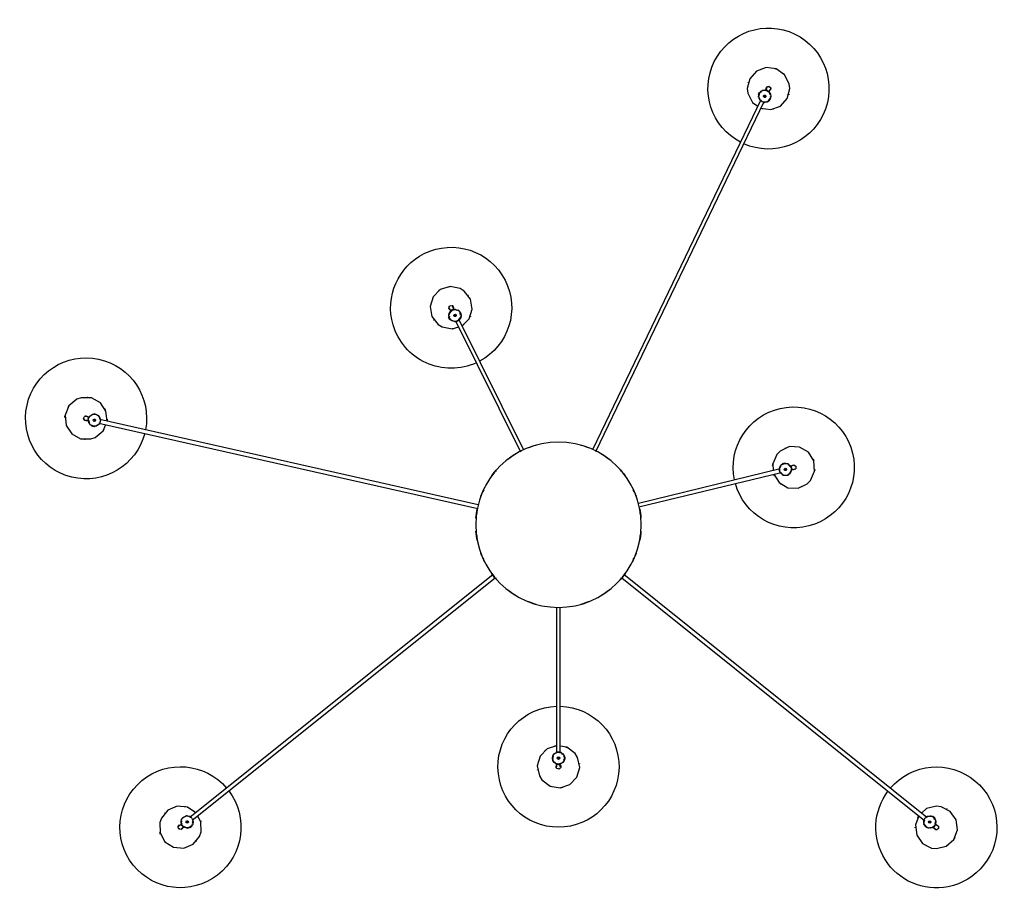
# Model space of a CAD drawing. Header units: millimetres. Extents: x 2868 to 10879, y -1222 to 7853.
# Tile 6 of 6: x 8859 to 10485, y 6406 to 7853. Entities that reach past the tile are written whole.
import ezdxf

# ---------------------------------------------------------------- set-up
doc = ezdxf.new("R2010")
doc.units = ezdxf.units.MM
doc.layers.add('E-LITE-EQPM', color=7, linetype='Continuous', lineweight=20)

# ---------------------------------------------------------------- blocks, each defined once
blk = doc.blocks.new('68593-7L_ 68594-7L KOMBO200 - 64314-44-7L SAMBA Black_ribbon beige pendant lamp ø450-7L-609827-Planta_PDF Copy 1')
at = {"layer": 'E-LITE-EQPM', "color": 253, "lineweight": 25, "true_color": 0xaaaaaa}
for p, q in [((-621.7, 494), (-623.1, 495.1)), ((-619.4, 499.8), (-618, 498.7)), ((-610.9, 500.3), (-609.3, 499.5)), ((-609.6, 499.2), (-608.3, 500.8)), ((-607.9, 500.5), (-608.9, 499.2)), ((-606.7, 499.6), (-608.3, 500.8)), ((-605.1, 498.3), (-606.7, 499.6)), ((-605.5, 498.6), (-606.6, 497.3)), ((-605.1, 498.3), (-606.4, 496.7)), ((-605.4, 497.6), (-604.9, 495.5)), ((-605.1, 488.4), (-104.6, 87.6)), ((104.5, 87.6), (604.9, 488.6)), ((617.8, 498.9), (619.2, 500.1)), ((622.9, 495.4), (621.6, 494.3)), ((-107.8, 82.5), (-608.8, 483.7)), ((608.6, 483.9), (107.8, 82.5)), ((617.7, 482.2), (615.5, 482.2)), ((618.4, 481.8), (617.1, 483.4)), ((618.8, 482.1), (617.7, 483.4)), ((618.4, 481.8), (619.9, 483)), ((619.9, 483), (621.5, 484.3)), ((621.1, 484), (620.1, 485.3)), ((620.2, 485.9), (621.5, 484.3)), ((621.5, 487), (620.5, 485.6)), ((-3, 394.1), (-3, 395.9)), ((3, 395.9), (3, 394.1)), ((-3, 136.3), (-3, 377.6)), ((3, 377.6), (3, 136.3)), ((8.7, 389.2), (9.1, 387.8)), ((8.7, 387.8), (10.7, 387.8)), ((10.7, 383.8), (8.7, 383.8)), ((10, 383.6), (8.7, 381.8)), ((10.7, 387.3), (9.1, 387.3)), ((10.7, 384.3), (9.1, 384.3)), ((10.7, 385.8), (10.7, 387.8)), ((10.7, 383.8), (10.7, 385.8)), ((-759.2, -168), (-133.1, -26.9)), ((132.8, -29.3), (367.6, -86.4)), ((-132.4, -32.9), (-757.9, -173.8)), ((366.1, -92.3), (132, -35.2)), ((383.9, -96.6), (382.2, -96.2)), ((383.6, -90.4), (385.4, -90.8)), ((370.3, -100.5), (368.9, -98.8)), ((370.4, -101.3), (370.9, -99.3)), ((370.4, -101.3), (372.3, -101.8)), ((370.9, -101.4), (371.3, -99.8)), ((372.3, -101.8), (374.3, -102.2)), ((373.8, -102.1), (374.2, -100.5)), ((374.8, -100.2), (374.3, -102.2)), ((376.4, -100.6), (374.7, -100.6)), ((-170, -337.1), (-63, -120.6)), ((-57.5, -123.1), (-164.7, -339.8)), ((334.4, -702), (56.1, -123.5)), ((61.6, -121.2), (339.8, -699.4)), ((-769, -162.2), (-770.9, -162.7)), ((-770.4, -162.5), (-770.1, -164.2)), ((-767, -161.8), (-769, -162.2)), ((-767.5, -161.9), (-767.2, -163.5)), ((-767, -161.8), (-766.6, -163.8)), ((-766.6, -162.4), (-764.6, -163.4)), ((-777.1, -172), (-775.4, -171.6)), ((-774, -177.4), (-775.8, -177.8)), ((-772.2, -165.1), (-770.6, -164.3)), ((-770.5, -164.7), (-770.9, -162.7)), ((-180.6, -341.1), (-181.5, -342.9)), ((-179.8, -339.3), (-180.6, -341.1)), ((-180, -339.8), (-178.5, -340.5)), ((-179.8, -339.3), (-177.9, -340.2)), ((-179, -339.4), (-177, -338.4)), ((-179.7, -343.8), (-181.5, -342.9)), ((-181.3, -342.5), (-179.8, -343.2)), ((-180.4, -345.4), (-180, -343.6)), ((-178.9, -354.9), (-179, -354.9)), ((-178.2, -353.5), (-177.4, -352)), ((-172, -354.6), (-172.8, -356.2)), ((330.2, -711), (332, -710.1)), ((330.2, -711), (331, -712.8)), ((330.4, -711.4), (331.9, -710.7)), ((330.7, -710.5), (331.2, -708.3)), ((331, -712.8), (331.9, -714.6)), ((331.7, -714.1), (333.2, -713.4)), ((333.5, -713.8), (331.9, -714.6)), ((334.5, -715.2), (333.5, -714)), ((347, -714.3), (347.8, -715.9)), ((342.4, -718.5), (341.6, -716.9))]:
    blk.add_line(p, q, dxfattribs=at)
at = {"layer": 'E-LITE-EQPM', "color": 253, "lineweight": 25, "true_color": 0xaaaaaa, "flags": 128}
for points in [[(-658.6, 492.4), (-658.2, 509.2), (-650, 523.9), (-635.9, 533.1), (-619.1, 534.6), (-603.6, 528.1), (-592.9, 515.1), (-590.3, 507.7)], [(595.3, 480.9), (589.5, 496.3), (591.7, 513), (601.4, 526.8), (616.4, 534.4), (624.3, 535.3)], [(624.3, 535.3), (640.6, 531.2), (653.2, 520), (659.1, 504.2), (656.9, 487.5), (647.1, 473.8), (632.1, 466.2), (624.3, 465.3)], [(-590.3, 507.7), (-590.7, 490.8), (-596.1, 481.1)], [(624.3, 504.3), (620.9, 502.4), (620.8, 501.3)], [(624.3, 496.3), (627.6, 498.1), (627.9, 501.9), (624.8, 504.2), (624.3, 504.3)], [(-599.1, 476), (-613, 467), (-629.8, 465.4), (-645.3, 471.9), (-656, 485), (-658.6, 492.4)], [(-620.6, 500.9), (-623.1, 503.8), (-626.9, 503.2), (-628.5, 499.7), (-628.4, 499.2)], [(-628.4, 499.2), (-625.8, 496.3), (-624.7, 496.5)], [(-623.1, 495.1), (-626.2, 497.6), (-626.4, 497.7)], [(-622.5, 489.2), (-623.5, 493.5), (-622.8, 494.9)], [(-622.6, 502.4), (-620.4, 500.7), (-619.4, 499.8)], [(-618.5, 499), (-613.4, 501.5), (-612.3, 500.9)], [(-604.4, 493.2), (-603.4, 488.9), (-604.1, 487.4)], [(604.4, 488.2), (603.2, 493.7), (604, 494.7)], [(604.9, 495.9), (608.7, 500.7), (610.9, 500.7)], [(613.3, 500.7), (617.6, 500.7), (618.9, 499.7)], [(619.2, 500.1), (622.3, 502.5), (622.4, 502.6)], [(622, 494.7), (623.3, 489.2), (622.5, 488.2)], [(626.2, 497.9), (624, 496.2), (622.9, 495.4)], [(-615.9, 482.1), (-621.5, 484.8), (-622, 486.9)], [(-608.4, 483.3), (-613.4, 480.9), (-614.6, 481.4)], [(624.3, 465.3), (607.9, 469.3), (599.6, 476.8)], [(613.2, 482.1), (608.8, 482.1), (607.5, 483.1)], [(-27.3, 421.9), (-13.9, 432.1), (2.7, 434.9), (18.7, 429.6), (30.3, 417.5), (35, 401.3), (31.5, 384.8), (27.3, 378.1)], [(-3, 365.2), (-18.7, 370.4), (-30.3, 382.5), (-35, 398.7), (-31.5, 415.2), (-27.3, 421.9)], [(-7.2, 391.7), (-4.5, 395.1), (-3, 395.5)], [(-3.1, 402.5), (-3.8, 398.7), (-2.9, 397.9)], [(3.1, 397.5), (3.8, 401.3), (1, 403.9), (-2.7, 402.9), (-3.1, 402.5)], [(-3, 395.9), (-3, 399.8), (-3, 400)], [(3, 400), (3, 397.2), (3, 395.9)], [(3, 394.7), (8, 392.3), (8.3, 391)], [(-8.7, 382.1), (-10, 388.1), (-8.7, 389.8)], [(-3, 377), (-8, 379.4), (-8.3, 380.6)], [(7.2, 380), (4.5, 376.6), (3, 376.2)], [(27.3, 378.1), (13.9, 367.9), (3, 366.1)], [(355.5, -83.6), (364.3, -69.5), (378.9, -61.1), (395.7, -60.4), (410.9, -67.7), (416.4, -73.3)], [(416.4, -73.3), (423.1, -88.7), (421.9, -105.5), (413, -119.8), (398.4, -128.3), (381.6, -129), (366.4, -121.7), (360.9, -116)], [(360.9, -116), (354.1, -100.6), (354.9, -89.6)], [(367.5, -96.9), (364.8, -93.5), (364.8, -92)], [(366.9, -86.4), (370.5, -82), (371.8, -82)], [(373.3, -82), (379.5, -82.1), (380.8, -83.9)], [(382.8, -96.3), (379.2, -100.7), (378, -100.6)], [(382.3, -85.7), (384.9, -89.1), (384.9, -90.7)], [(387.9, -97.6), (385.2, -96.9), (383.9, -96.6)], [(385.4, -90.8), (389.2, -91.7), (389.4, -91.8)], [(385.5, -97.1), (389, -98.7), (392.2, -96.5), (392.1, -92.7), (391.8, -92.2)], [(391.8, -92.2), (388.3, -90.7), (387.5, -91.2)], [(-795.8, -207.3), (-808.7, -196.4), (-815.1, -180.9), (-813.4, -164.1), (-804.1, -150), (-789.4, -142), (-772.5, -141.7), (-765.1, -144.4)], [(-765.1, -144.4), (-752.2, -155.2), (-748, -165.5)], [(-745.8, -171.1), (-747.5, -187.5), (-756.8, -201.6), (-771.5, -209.7), (-788.4, -209.9), (-795.8, -207.3)], [(-778.7, -172.2), (-782.5, -172.4), (-784.4, -175.7), (-782.7, -179.1), (-782.2, -179.4)], [(-782.2, -179.4), (-778.4, -179.2), (-777.8, -178.2)], [(-781.1, -172.9), (-778.4, -172.3), (-777.1, -172)], [(-775.8, -177.8), (-779.6, -178.7), (-779.8, -178.7)], [(-775.9, -171.8), (-774.7, -166.3), (-773.5, -165.7)], [(-770.7, -181), (-774.7, -179.1), (-775.4, -177.7)], [(-762.5, -164.4), (-758.6, -166.3), (-757.9, -167.7)], [(-757.3, -173.7), (-758.6, -179.1), (-759.7, -179.7)], [(-761.1, -180.3), (-766.6, -183), (-768.6, -182)], [(-192.1, -326.8), (-175.5, -323.6), (-164.8, -326.8)], [(-162.5, -390.3), (-179, -393.5), (-195.2, -388.7), (-207.2, -376.8), (-212.2, -360.8), (-209.2, -344.2), (-198.8, -330.9), (-192.1, -326.8)], [(-174.9, -337.4), (-171, -335.6), (-169.5, -335.9)], [(-164.5, -339.2), (-161, -343.7), (-161.3, -344.9)], [(-159.3, -328.6), (-147.4, -340.3), (-142.4, -356.4), (-145.4, -372.9), (-155.8, -386.2), (-162.5, -390.3)], [(-179, -354.9), (-181.3, -358), (-179.9, -361.6), (-176.1, -362.4), (-175.6, -362.2)], [(-177.6, -352.5), (-181.1, -348.1), (-180.8, -346.8)], [(-180, -357.2), (-178.8, -354.8), (-178.2, -353.5)], [(-172.8, -356.2), (-174.5, -359.7), (-174.6, -359.9)], [(-167.1, -354.3), (-171.1, -356.2), (-172.6, -355.8)], [(-161.6, -346.4), (-163, -352.3), (-165, -353.3)], [(-175.6, -362.2), (-173.3, -359.1), (-173.7, -358)], [(312.8, -713), (320.4, -698), (329.5, -691.5)], [(334.5, -688.2), (350.9, -686.1), (366.6, -692), (377.8, -704.6), (381.9, -720.9), (381, -728.8)], [(339.6, -698.9), (345.2, -698.9), (346, -699.8)], [(381, -728.8), (373.3, -743.8), (359.6, -753.5), (342.9, -755.7), (327.1, -749.8), (315.9, -737.2), (311.9, -720.8), (312.8, -713)], [(331.7, -706), (332.6, -701.8), (333.5, -701)], [(347, -701.2), (350.8, -705.8), (350.3, -708)], [(349.7, -710.3), (348.8, -714.5), (347.6, -715.5)], [(341.9, -717.4), (336.3, -717.4), (335.5, -716.4)], [(344.2, -722.2), (343, -719.7), (342.4, -718.5)], [(343, -720), (344, -723.7), (347.7, -724.8), (350.6, -722.3), (350.8, -721.8)], [(347.8, -715.9), (349.5, -719.4), (349.6, -719.6)], [(350.8, -721.8), (349.7, -718.1), (348.6, -717.8)]]:
    blk.add_lwpolyline(points, dxfattribs=at)
at = {"layer": 'E-LITE-EQPM', "color": 253, "lineweight": 25, "true_color": 0xaaaaaa}
for centre, radius, start, end in [((-624.5, 500), 100, 323.0083, 141.3143), ((624.3, 500.3), 100, 78.8159, 217.0361), ((624.3, 500.3), 100, 38.7079, 78.7079), ((-624.5, 500), 100, 141.3143, 319.642), ((624.3, 500.3), 100, 220.4024, 38.7079), ((-624.5, 500), 35, 130.6038, 136.1803), ((-624.5, 500), 35, 41.3085, 42.6064), ((624.3, 500.3), 35, 118.7022, 120), ((624.3, 500.3), 35, 57.9155, 62.3006), ((-624.5, 500), 35, 160.39, 165.157), ((624.3, 500.3), 4, 90, 116.9492), ((624.3, 500.3), 35, 27.9975, 33.574), ((-624.5, 500), 4, 192.6064, 220.45), ((-624.5, 500), 3, 111.3143, 126.3143), ((-613.4, 491.2), 10, 141.3143, 321.3143), ((-613.4, 491.2), 10.3, 196.8824, 205.681), ((-624.5, 500), 4, 12.6064, 42.5737), ((-613.4, 491.2), 10, 321.3143, 141.3143), ((-613.4, 491.2), 2, 141.3143, 321.3143), ((-613.4, 491.2), 2, 141.3143, 321.3143), ((-613.4, 491.2), 2, 321.3143, 141.3143), ((-613.4, 491.2), 2, 321.3143, 141.3143), ((-613.4, 491.2), 10.3, 75.3104, 86.2509), ((-613.4, 491.2), 10.3, 16.8824, 25.681), ((-624.5, 500), 35, 341.004, 345.157), ((0, 400), 100, 90.0002, 268.3048), ((0, 400), 100, 271.6938, 90.0002), ((624.3, 500.3), 35, 178.9566, 180.9688), ((613.2, 491.4), 10, 38.7079, 218.7079), ((613.2, 491.4), 10.3, 152.7041, 163.6446), ((613.2, 491.4), 10, 218.7079, 38.7079), ((613.2, 491.4), 10.3, 94.276, 103.0746), ((613.2, 491.4), 2, 38.7079, 218.7079), ((613.2, 491.4), 2, 38.7079, 218.7079), ((613.2, 491.4), 2, 218.7079, 38.7079), ((613.2, 491.4), 2, 218.7079, 38.7079), ((613.2, 491.4), 10.3, 332.7041, 343.6446), ((624.3, 500.3), 4, 270, 299.9673), ((624.3, 500.3), 3, 8.7079, 23.7079), ((-624.5, 500), 35, 221.3085, 222.6064), ((-613.4, 491.2), 10.3, 255.3104, 266.2509), ((-624.5, 500), 35, 310.6038, 316.1803), ((624.3, 500.3), 35, 207.9975, 213.574), ((613.2, 491.4), 10.3, 274.276, 283.0746), ((-624.5, 500), 35, 281.563, 283.5752), ((624.3, 500.3), 35, 237.9155, 242.3046), ((624.3, 500.3), 35, 298.7022, 300), ((0, 400), 35, 109.1359, 113.1433), ((0, 400), 35, 79.2896, 84.8661), ((0, 400), 35, 170.4063, 171.2921), ((0, 385.8), 10, 90, 270), ((0, 385.8), 10.3, 145.5681, 154.3667), ((0, 400), 4, 141.2921, 168.7282), ((0, 385.8), 10, 270, 90), ((0, 400), 3, 60, 75), ((0, 400), 4, 321.2921, 351.2594), ((0, 385.8), 10.3, 23.9961, 34.9367), ((0, 400), 35, 349.9943, 351.2921), ((0, 385.8), 10.3, 203.9961, 214.9367), ((0, 385.8), 2, 90, 270), ((0, 385.8), 2, 90, 270), ((0, 385.8), 2, 270, 90), ((0, 385.8), 2, 270, 90), ((0, 385.8), 10.3, 325.5681, 334.3667), ((0, 400), 35, 230.2487, 231.652), ((0, 400), 35, 259.2896, 264.1713), ((0, 400), 35, 289.1359, 293.863), ((0, 0), 136.7, 105.7068, 110.9147), ((0, 0), 136.7, 69.0853, 74.2932), ((0, 0), 136.7, 121.4225, 127.6461), ((0, 0), 136.7, 52.3539, 58.5775), ((0, 0), 136.7, 137.1493, 143.7795), ((0, 0), 135.8, 139.0909, 139.4124), ((0, 0), 136.7, 36.2205, 42.8507), ((0, 0), 135.8, 40.5876, 40.9091), ((0, 0), 136.7, 152.8907, 159.713), ((0, 0), 135.8, 155.0074, 156.3138), ((0, 0), 136.7, 20.287, 27.1093), ((0, 0), 135.8, 23.6862, 24.9926), ((0, 0), 136.7, 168.6525, 175.5552), ((0, 0), 135.8, 171.0107, 172.7714), ((0, 0), 136.7, 4.4448, 11.3475), ((0, 0), 135.8, 7.2286, 8.9893), ((388.6, -94.7), 100, 346.3092, 164.6723), ((0, 0), 136.7, 184.4448, 191.3475), ((0, 0), 136.7, 348.6525, 355.5552), ((0, 0), 135.8, 187.2286, 188.9893), ((0, 0), 135.8, 351.0107, 352.7714), ((0, 0), 136.7, 200.287, 207.1093), ((0, 0), 136.7, 332.8907, 339.713), ((0, 0), 135.8, 203.6862, 205.0628), ((0, 0), 135.8, 334.9372, 336.3138), ((388.6, -94.7), 35, 66.3036, 67.6014), ((-780.4, -175.8), 100, 14.3891, 192.6948), ((0, 0), 136.7, 216.2205, 222.8507), ((0, 0), 136.7, 317.1493, 323.7795), ((388.6, -94.7), 100, 168.0038, 346.3092), ((388.6, -94.7), 35, 155.5989, 161.1754), ((374.9, -91.3), 10, 346.3093, 166.3093), ((388.6, -94.7), 35, 126.558, 127.6014), ((374.9, -91.3), 10.3, 100.3055, 111.246), ((0, 0), 135.8, 220.5876, 220.9091), ((0, 0), 135.8, 319.0909, 319.4124), ((374.9, -91.3), 10, 166.3093, 346.3093), ((374.9, -91.3), 2, 346.3093, 166.3093), ((374.9, -91.3), 2, 346.3093, 166.3093), ((374.9, -91.3), 2, 166.3093, 346.3093), ((374.9, -91.3), 2, 166.3093, 331.7707), ((374.9, -91.3), 10.3, 41.8775, 50.6761), ((388.6, -94.7), 4, 217.6014, 247.5688), ((388.6, -94.7), 4, 37.6014, 62.0941), ((388.6, -94.7), 3, 316.3093, 331.3093), ((388.6, -94.7), 35, 5.4258, 9.4681), ((0, 0), 136.7, 232.3539, 238.5775), ((0, 0), 136.7, 301.4225, 307.6461), ((388.6, -94.7), 35, 185.4258, 190.1641), ((374.9, -91.3), 10.3, 221.8775, 230.6761), ((374.9, -91.3), 10.3, 280.3055, 291.246), ((388.6, -94.7), 35, 336.3123, 341.1754), ((0, 0), 136.7, 249.0853, 254.2932), ((0, 0), 136.7, 285.7068, 290.9147), ((388.6, -94.7), 35, 246.3036, 247.6014), ((-780.4, -175.8), 35, 92.6891, 93.9869), ((-780.4, -175.8), 100, 192.6948, 11.0228), ((-780.4, -175.8), 35, 31.8495, 36.516), ((-780.4, -175.8), 35, 181.9844, 187.5609), ((-780.5, -175.8), 3, 164.3945, 177.6948), ((-780.4, -175.8), 4, 63.9869, 93.9542), ((-766.6, -172.7), 10, 12.6948, 192.6948), ((-766.6, -172.7), 10, 192.6948, 12.6948), ((-766.6, -172.7), 10.3, 126.6909, 137.6315), ((-766.6, -172.7), 2, 12.6948, 192.6948), ((-766.6, -172.7), 2, 12.6948, 192.6948), ((-766.6, -172.7), 2, 192.6948, 12.6948), ((-766.6, -172.7), 2, 192.6948, 12.6948), ((-766.6, -172.7), 10.3, 68.2629, 77.0615), ((-780.4, -175.8), 35, 1.9844, 7.5609), ((-780.4, -175.8), 35, 211.8495, 215.8427), ((-780.4, -175.8), 4, 243.9869, 271.295), ((-766.6, -172.7), 10.3, 248.2629, 257.0615), ((-766.6, -172.7), 10.3, 306.6909, 317.6315), ((-780.4, -175.8), 35, 333.0184, 334.9557), ((-780.4, -175.8), 35, 272.6891, 273.9869), ((-177.3, -358.6), 100, 65.3829, 163.6663), ((-177.3, -358.6), 100, 243.6892, 62.0515), ((-177.3, -358.6), 35, 82.7871, 87.538), ((-177.3, -358.6), 100, 163.6892, 243.6892), ((-177.3, -358.6), 35, 143.6838, 144.9816), ((-171, -345.9), 10, 63.6895, 243.6895), ((-171, -345.9), 10.3, 119.2576, 128.0562), ((-171, -345.9), 10, 243.6895, 63.6895), ((-177.3, -358.6), 35, 52.9791, 58.5556), ((-171, -345.9), 10.3, 177.6857, 188.6262), ((-177.3, -358.6), 4, 114.9816, 144.9489), ((-171, -345.9), 2, 63.6895, 243.6895), ((-171, -345.9), 2, 63.6895, 243.6895), ((-171, -345.9), 2, 243.6895, 63.6895), ((-171, -345.9), 2, 243.6895, 63.6895), ((-171, -345.9), 10.3, 299.2576, 308.0562), ((-171, -345.9), 10.3, 357.6857, 8.6262), ((-177.3, -358.6), 35, 23.9382, 24.9816), ((-177.3, -358.6), 3, 213.6895, 228.6895), ((-177.3, -358.6), 4, 294.9816, 322.6774), ((-177.3, -358.6), 35, 232.9791, 238.5556), ((-177.3, -358.6), 35, 323.6838, 324.9816), ((-177.3, -358.6), 35, 262.7871, 267.538), ((346.9, -720.9), 100, 117.3888, 295.6945), ((346.9, -720.9), 100, 295.6945, 114.0225), ((346.9, -720.9), 35, 134.872, 139.5247), ((340.7, -708.1), 10, 115.6947, 295.6947), ((346.9, -720.9), 35, 104.9842, 110.5608), ((340.7, -708.1), 10, 295.6947, 115.6947), ((340.7, -708.1), 10.3, 49.6908, 60.6314), ((346.9, -720.9), 35, 75.9434, 77.9556), ((340.7, -708.1), 10.3, 171.2628, 180.0614), ((340.7, -708.1), 2, 115.6947, 295.6947), ((340.7, -708.1), 2, 115.6947, 295.6947), ((340.7, -708.1), 2, 295.6947, 115.6947), ((340.7, -708.1), 2, 295.6947, 115.6947), ((340.7, -708.1), 10.3, 351.2628, 0.0614), ((346.9, -720.9), 35, 15.689, 16.9868), ((346.9, -720.9), 35, 195.689, 196.9868), ((340.7, -708.1), 10.3, 229.6908, 240.6314), ((346.9, -720.9), 4, 166.9868, 196.9541), ((346.9, -720.9), 3, 272.9383, 280.6947), ((346.9, -720.9), 4, 346.9868, 14.1415), ((346.9, -720.9), 35, 314.872, 319.5247), ((346.9, -720.9), 35, 284.9842, 290.5608)]:
    blk.add_arc(centre, radius, start, end, dxfattribs=at)
for centre, major_axis, ratio, start_param, end_param in [((-613.4, 491.2), (1.88, 2.34), 0.038955, 3.930442, 4.712389), ((-613.4, 491.2), (1.88, 2.34), 0.038955, 4.712389, 4.954188), ((-613.4, 491.2), (1.88, 2.34), 0.038955, 4.974188, 5.235988), ((613.2, 491.4), (-1.88, 2.34), 0.038955, 1.047198, 1.308997), ((613.2, 491.4), (-1.88, 2.34), 0.038955, 1.328997, 1.570796), ((613.2, 491.4), (-1.88, 2.34), 0.038955, 1.570796, 2.352743), ((0, 385.8), (3, 0), 0.098539, 3.98916, 4.45059), ((0, 385.8), (-3, 0), 0.098539, 1.316772, 1.570796), ((0, 385.8), (3, 0), 0.098539, 4.712389, 5.435618), ((374.9, -91.3), (0.71, 2.91), 0.098539, 1.570796, 2.294025), ((374.9, -91.3), (0.71, 2.91), 0.098539, 1.316772, 1.570796), ((374.9, -91.3), (0.71, 2.91), 0.098539, 1.047198, 1.308997), ((-766.6, -172.7), (-0.66, 2.93), 0.038955, 4.974188, 5.443033), ((-766.6, -172.7), (-0.66, 2.93), 0.038955, 4.712389, 4.954188), ((-766.6, -172.7), (-0.66, 2.93), 0.038955, 3.981745, 4.712389), ((-171, -345.9), (-2.69, 1.33), 0.098539, 4.974188, 5.235988), ((-171, -345.9), (-2.69, 1.33), 0.098539, 4.712389, 4.966414), ((-171, -345.9), (-2.69, 1.33), 0.098539, 4.18879, 4.712389), ((340.7, -708.1), (2.7, 1.3), 0.038955, 1.832596, 2.094395), ((340.7, -708.1), (2.7, 1.3), 0.038955, 1.570796, 1.812595), ((340.7, -708.1), (2.7, 1.3), 0.038955, 1.047198, 1.570796)]:
    blk.add_ellipse(centre, major_axis=major_axis, ratio=ratio, start_param=start_param, end_param=end_param, dxfattribs=at)
for points, knots in [([(-621.6, 497.8), (-621.9, 497.3), (-622.6, 496.5), (-623.1, 495.6), (-623.2, 495.3), (-623.2, 495.2)], [-1, -1, -1, -1, -0.8333333, -0.6666667, -0.5555556, -0.5555556, -0.5555556, -0.5555556]), ([(-623.2, 493.4), (-623.2, 493.4), (-623.2, 493.5), (-623, 494), (-622.8, 494.6), (-622.6, 495.1)], [0, 0, 0, 0, 0.1428571, 0.2857143, 0.5714286, 0.5714286, 0.5714286, 0.5714286]), ([(-619.2, 499.3), (-619, 499.5), (-618.7, 499.7), (-618.3, 499.9), (-618.1, 500), (-618, 500.1), (-617.9, 500.2), (-617.8, 500.2), (-617.7, 500.2), (-617.7, 500.2)], [0.4285714, 0.4285714, 0.4285714, 0.4285714, 0.5714286, 0.6785714, 0.7321429, 0.7857143, 0.8392857, 0.8928571, 1, 1, 1, 1]), ([(-606.9, 498.8), (-606.9, 498.8), (-606.7, 498.6), (-606.5, 498.4), (-606.2, 498.1), (-606, 497.9), (-605.8, 497.7), (-605.7, 497.6), (-605.7, 497.6)], [0.5486111, 0.5486111, 0.5486111, 0.5486111, 0.5833333, 0.6527778, 0.7222222, 0.7916667, 0.8611111, 1, 1, 1, 1]), ([(-603.7, 489), (-603.7, 489), (-603.7, 488.9), (-603.8, 488.4), (-604, 487.8), (-604.2, 487.3)], [0, 0, 0, 0, 0.1428571, 0.2857143, 0.5714286, 0.5714286, 0.5714286, 0.5714286]), ([(604, 487.5), (603.9, 487.8), (603.8, 488.2), (603.6, 488.6), (603.6, 488.8), (603.5, 488.9), (603.5, 489.1), (603.5, 489.2), (603.5, 489.2), (603.5, 489.2)], [0.4285714, 0.4285714, 0.4285714, 0.4285714, 0.5714286, 0.6785714, 0.7321429, 0.7857143, 0.8392857, 0.8928571, 1, 1, 1, 1]), ([(621.4, 498), (621.1, 498.4), (620.4, 499.2), (619.6, 499.9), (619.4, 500.1), (619.3, 500.1)], [-1, -1, -1, -1, -0.8333333, -0.6666667, -0.5555556, -0.5555556, -0.5555556, -0.5555556]), ([(622.4, 495.3), (622.5, 495.1), (622.7, 494.7), (622.8, 494.3), (622.9, 494.1), (622.9, 493.9), (622.9, 493.8), (623, 493.7), (623, 493.7), (623, 493.7)], [0.4285714, 0.4285714, 0.4285714, 0.4285714, 0.5714286, 0.6785714, 0.7321429, 0.7857143, 0.8392857, 0.8928571, 1, 1, 1, 1]), ([(-607.6, 483), (-607.8, 482.9), (-608.2, 482.7), (-608.5, 482.5), (-608.7, 482.3), (-608.9, 482.3), (-609, 482.2), (-609.1, 482.2), (-609.1, 482.2), (-609.1, 482.2)], [0.4285714, 0.4285714, 0.4285714, 0.4285714, 0.5714286, 0.6785714, 0.7321429, 0.7857143, 0.8392857, 0.8928571, 1, 1, 1, 1]), ([(608.9, 482.4), (608.9, 482.4), (608.9, 482.4), (608.4, 482.6), (607.7, 483.1), (607.1, 483.5), (606.9, 483.7)], [0, 0, 0, 0, 0.1428571, 0.2857143, 0.5714286, 0.6765219, 0.6765219, 0.6765219, 0.6765219]), ([(619.2, 483.4), (619.2, 483.4), (619, 483.3), (618.7, 483.1), (618.4, 482.9), (618.2, 482.7), (617.9, 482.6), (617.8, 482.5), (617.8, 482.5)], [0.5486111, 0.5486111, 0.5486111, 0.5486111, 0.5833333, 0.6527778, 0.7222222, 0.7916667, 0.8611111, 1, 1, 1, 1]), ([(-4.4, 394.8), (-4.4, 394.8), (-4.3, 394.9), (-3.8, 395.1), (-3.2, 395.3), (-2.7, 395.5)], [0, 0, 0, 0, 0.1428571, 0.2857143, 0.5714286, 0.5714286, 0.5714286, 0.5714286]), ([(0, 396.3), (-0.5, 396.3), (-1.6, 396.3), (-2.6, 396.2), (-2.9, 396), (-3, 396)], [-1, -1, -1, -1, -0.8333333, -0.6666667, -0.5555556, -0.5555556, -0.5555556, -0.5555556]), ([(2.7, 395.5), (3, 395.4), (3.4, 395.3), (3.8, 395.1), (4, 395), (4.1, 395), (4.2, 394.9), (4.3, 394.9), (4.4, 394.8), (4.4, 394.8)], [0.4285714, 0.4285714, 0.4285714, 0.4285714, 0.5714286, 0.6785714, 0.7321429, 0.7857143, 0.8392857, 0.8928571, 1, 1, 1, 1]), ([(-1, 375.9), (-1.3, 375.9), (-2.2, 376.1), (-3.2, 376.3), (-3.8, 376.6), (-4, 376.7), (-4.1, 376.7), (-4.2, 376.8), (-4.3, 376.8), (-4.4, 376.8), (-4.4, 376.8)], [0.1428571, 0.1428571, 0.1428571, 0.1428571, 0.2857143, 0.5714286, 0.6785714, 0.7321429, 0.7857143, 0.8392857, 0.8928571, 1, 1, 1, 1]), ([(4.4, 376.8), (4.4, 376.8), (4.3, 376.8), (3.8, 376.6), (2.9, 376.2), (1.8, 376), (1.1, 375.9), (1, 375.9)], [0, 0, 0, 0, 0.1428571, 0.2857143, 0.5714286, 0.7857143, 0.8571429, 0.8571429, 0.8571429, 0.8571429]), ([(10, 385.5), (10, 385.5), (10, 385.3), (10, 384.9), (9.9, 384.5), (9.9, 384.2), (9.8, 383.9), (9.8, 383.8), (9.8, 383.8)], [0.5486111, 0.5486111, 0.5486111, 0.5486111, 0.5833333, 0.6527778, 0.7222222, 0.7916667, 0.8611111, 1, 1, 1, 1]), ([(365.1, -93.4), (365.1, -93.4), (365.1, -93.3), (365, -92.9), (364.9, -91.9), (364.9, -90.7), (365, -90.1), (365, -89.9)], [0, 0, 0, 0, 0.1428571, 0.2857143, 0.5714286, 0.7857143, 0.8571429, 0.8571429, 0.8571429, 0.8571429]), ([(365.4, -88), (365.5, -87.7), (365.8, -87.2), (366, -86.7), (366.1, -86.5)], [0.1428571, 0.1428571, 0.1428571, 0.1428571, 0.2857143, 0.4066277, 0.4066277, 0.4066277, 0.4066277]), ([(366.2, -86.4), (366.3, -86.2), (366.5, -85.8), (366.8, -85.5), (366.9, -85.3), (367, -85.2), (367.1, -85.1), (367.1, -85), (367.2, -85), (367.2, -85)], [0.4285714, 0.4285714, 0.4285714, 0.4285714, 0.5714286, 0.6785714, 0.7321429, 0.7857143, 0.8392857, 0.8928571, 1, 1, 1, 1]), ([(383.6, -96.2), (383.5, -96.5), (383.2, -96.8), (383, -97.2), (382.9, -97.4), (382.8, -97.5), (382.7, -97.6), (382.6, -97.7), (382.6, -97.7), (382.6, -97.7)], [0.4285714, 0.4285714, 0.4285714, 0.4285714, 0.5714286, 0.6785714, 0.7321429, 0.7857143, 0.8392857, 0.8928571, 1, 1, 1, 1]), ([(384.7, -89.2), (384.7, -89.2), (384.7, -89.3), (384.8, -89.8), (384.9, -90.4), (384.9, -91)], [0, 0, 0, 0, 0.1428571, 0.2857143, 0.5714286, 0.5714286, 0.5714286, 0.5714286]), ([(385.1, -93.8), (385.2, -93.3), (385.4, -92.3), (385.5, -91.2), (385.5, -90.9), (385.4, -90.8)], [-1, -1, -1, -1, -0.8333333, -0.6666667, -0.5555556, -0.5555556, -0.5555556, -0.5555556]), ([(372.2, -101), (372.1, -100.9), (371.9, -100.9), (371.6, -100.8), (371.3, -100.7), (371, -100.5), (370.7, -100.4), (370.6, -100.4), (370.6, -100.4)], [0.5486111, 0.5486111, 0.5486111, 0.5486111, 0.5833333, 0.6527778, 0.7222222, 0.7916667, 0.8611111, 1, 1, 1, 1]), ([(-776.9, -175), (-776.8, -175.5), (-776.5, -176.5), (-776.1, -177.5), (-775.9, -177.8), (-775.9, -177.8)], [-1, -1, -1, -1, -0.8333333, -0.6666667, -0.5555556, -0.5555556, -0.5555556, -0.5555556]), ([(-776.6, -172.2), (-776.6, -171.9), (-776.6, -171.5), (-776.5, -171.1), (-776.5, -170.8), (-776.4, -170.7), (-776.4, -170.6), (-776.4, -170.5), (-776.4, -170.4), (-776.4, -170.4)], [0.4285714, 0.4285714, 0.4285714, 0.4285714, 0.5714286, 0.6785714, 0.7321429, 0.7857143, 0.8392857, 0.8928571, 1, 1, 1, 1]), ([(-774.5, -178.9), (-774.5, -178.9), (-774.5, -178.9), (-774.8, -178.5), (-775.2, -177.9), (-775.4, -177.5)], [0, 0, 0, 0, 0.1428571, 0.2857143, 0.5714286, 0.5714286, 0.5714286, 0.5714286]), ([(-768.5, -162.9), (-768.5, -162.9), (-768.3, -162.8), (-767.9, -162.8), (-767.5, -162.7), (-767.2, -162.7), (-766.9, -162.7), (-766.8, -162.7), (-766.8, -162.7)], [0.5486111, 0.5486111, 0.5486111, 0.5486111, 0.5833333, 0.6527778, 0.7222222, 0.7916667, 0.8611111, 1, 1, 1, 1]), ([(-758.8, -166.5), (-758.8, -166.5), (-758.8, -166.5), (-758.5, -166.9), (-758.1, -167.5), (-757.8, -167.9)], [0, 0, 0, 0, 0.1428571, 0.2857143, 0.5714286, 0.5714286, 0.5714286, 0.5714286]), ([(-756.6, -172.6), (-756.6, -173.1), (-756.7, -173.8), (-756.8, -174.3), (-756.8, -174.6), (-756.8, -174.7), (-756.9, -174.8), (-756.9, -174.9), (-756.9, -175), (-756.9, -175)], [0.3218868, 0.3218868, 0.3218868, 0.3218868, 0.5714286, 0.6785714, 0.7321429, 0.7857143, 0.8392857, 0.8928571, 1, 1, 1, 1]), ([(-179.8, -341.2), (-179.8, -341.1), (-179.7, -340.9), (-179.5, -340.6), (-179.3, -340.3), (-179.2, -340.1), (-179, -339.8), (-178.9, -339.7), (-178.9, -339.7)], [0.5486111, 0.5486111, 0.5486111, 0.5486111, 0.5833333, 0.6527778, 0.7222222, 0.7916667, 0.8611111, 1, 1, 1, 1]), ([(-170.9, -335.9), (-170.9, -335.9), (-170.9, -335.9), (-170.4, -335.9), (-169.4, -336), (-168.2, -336.2), (-167.6, -336.5), (-167.5, -336.5)], [0, 0, 0, 0, 0.1428571, 0.2857143, 0.5714286, 0.7857143, 0.8571429, 0.8571429, 0.8571429, 0.8571429]), ([(-165.7, -337.4), (-165.5, -337.6), (-164.7, -338.1), (-163.9, -338.8), (-163.5, -339.2), (-163.4, -339.4), (-163.3, -339.5), (-163.2, -339.6), (-163.1, -339.7), (-163.1, -339.7), (-163.1, -339.7)], [0.1428571, 0.1428571, 0.1428571, 0.1428571, 0.2857143, 0.5714286, 0.6785714, 0.7321429, 0.7857143, 0.8392857, 0.8928571, 1, 1, 1, 1]), ([(-178.2, -352.8), (-178.4, -352.7), (-178.5, -352.5), (-178.7, -352.3), (-178.7, -352.2), (-178.8, -352.1), (-178.9, -352), (-178.9, -352), (-178.9, -352)], [0.5714286, 0.5714286, 0.5714286, 0.5714286, 0.6785714, 0.7321429, 0.7857143, 0.8392857, 0.8928571, 1, 1, 1, 1]), ([(-175.7, -355.3), (-175.2, -355.5), (-174.2, -355.9), (-173.3, -356.3), (-172.9, -356.3), (-172.9, -356.3)], [-1, -1, -1, -1, -0.8333333, -0.6666667, -0.5555556, -0.5555556, -0.5555556, -0.5555556]), ([(-171.1, -355.9), (-171.1, -355.9), (-171.2, -355.9), (-171.7, -355.9), (-172.3, -355.8), (-172.8, -355.7)], [0, 0, 0, 0, 0.1428571, 0.2857143, 0.5714286, 0.5714286, 0.5714286, 0.5714286]), ([(338.4, -698.4), (338.9, -698.3), (339.5, -698.2), (340.1, -698.2), (340.3, -698.1), (340.5, -698.1), (340.6, -698.1), (340.7, -698.1), (340.7, -698.1), (340.7, -698.1)], [0.3218868, 0.3218868, 0.3218868, 0.3218868, 0.5714286, 0.6785714, 0.7321429, 0.7857143, 0.8392857, 0.8928571, 1, 1, 1, 1]), ([(331.6, -712.2), (331.6, -712.1), (331.5, -711.9), (331.3, -711.6), (331.2, -711.3), (331.1, -711), (331, -710.7), (331, -710.6), (331, -710.6)], [0.5486111, 0.5486111, 0.5486111, 0.5486111, 0.5833333, 0.6527778, 0.7222222, 0.7916667, 0.8611111, 1, 1, 1, 1]), ([(332.9, -701.9), (332.9, -701.9), (332.9, -701.8), (333.3, -701.5), (333.7, -701), (334.1, -700.6)], [0, 0, 0, 0, 0.1428571, 0.2857143, 0.5714286, 0.5714286, 0.5714286, 0.5714286]), ([(348.6, -714.4), (348.6, -714.4), (348.5, -714.4), (348.2, -714.8), (347.7, -715.3), (347.4, -715.6)], [0, 0, 0, 0, 0.1428571, 0.2857143, 0.5714286, 0.5714286, 0.5714286, 0.5714286]), ([(342.4, -718), (342.2, -718), (341.8, -718.1), (341.4, -718.1), (341.1, -718.1), (341, -718.1), (340.8, -718.1), (340.7, -718.1), (340.7, -718.1), (340.7, -718.1)], [0.4285714, 0.4285714, 0.4285714, 0.4285714, 0.5714286, 0.6785714, 0.7321429, 0.7857143, 0.8392857, 0.8928571, 1, 1, 1, 1]), ([(345.3, -717.6), (345.7, -717.4), (346.7, -716.9), (347.5, -716.3), (347.7, -716.1), (347.8, -716)], [-1, -1, -1, -1, -0.8333333, -0.6666667, -0.5555556, -0.5555556, -0.5555556, -0.5555556])]:
    blk.add_open_spline(points, degree=3, knots=knots, dxfattribs=at)
for points in [[(-623.1, 495.1), (-623.1, 495.1), (-623.1, 495.1), (-623, 495.1)], [(-621.6, 497.8), (-621.4, 498), (-620.9, 498.6), (-620.3, 499.2), (-619.8, 499.7), (-619.6, 499.8), (-619.5, 499.8)], [(-619.4, 499.8), (-619.4, 499.8), (-619.3, 499.8), (-619.3, 499.7)], [(-608.9, 500.1), (-608.9, 500.1), (-608.8, 500.1), (-608.8, 500), (-608.6, 500), (-608.4, 499.9), (-608.2, 499.7), (-608, 499.6), (-607.7, 499.4), (-607.5, 499.3), (-607.4, 499.2)], [(617.5, 500.5), (617.5, 500.5), (617.6, 500.4), (617.9, 500.3), (618.3, 500.1), (618.4, 500)], [(619.2, 500.1), (619.2, 500), (619.2, 500), (619.2, 500)], [(621.4, 498), (621.6, 497.7), (622.1, 497.2), (622.6, 496.4), (622.9, 495.8), (623, 495.5), (623, 495.5)], [(622.9, 495.4), (622.9, 495.3), (622.9, 495.3), (622.8, 495.3)], [(620.9, 485), (620.9, 485), (620.9, 485), (620.8, 484.9), (620.7, 484.8), (620.6, 484.7), (620.4, 484.5), (620.2, 484.3), (620, 484.1), (619.8, 483.9), (619.8, 483.8)], [(-3, 395.9), (-3, 395.9), (-3, 395.8), (-3, 395.8)], [(0, 396.3), (0.4, 396.3), (1.1, 396.3), (2, 396.2), (2.7, 396.1), (2.9, 396), (3, 396)], [(3, 395.9), (3, 395.8), (3, 395.8), (3, 395.8)], [(0, 375.8), (-0.3, 375.8), (-0.5, 375.8), (-0.8, 375.9)], [(0.8, 375.9), (0.5, 375.8), (0.3, 375.8), (0, 375.8)], [(9.8, 387.8), (9.8, 387.8), (9.8, 387.8), (9.8, 387.7), (9.9, 387.6), (9.9, 387.4), (9.9, 387.1), (10, 386.8), (10, 386.5), (10, 386.3), (10, 386.2)], [(365, -89.7), (365, -89.5), (365.1, -89.2), (365.2, -89)], [(365.2, -89), (365.2, -88.7), (365.3, -88.4), (365.4, -88.2)], [(383.9, -96.6), (383.9, -96.6), (383.9, -96.6), (383.9, -96.5)], [(385.1, -93.8), (385, -94.1), (384.8, -94.8), (384.5, -95.7), (384.2, -96.3), (384.1, -96.5), (384, -96.6)], [(385.4, -90.8), (385.3, -90.8), (385.3, -90.8), (385.3, -90.8)], [(374.5, -101.3), (374.5, -101.3), (374.5, -101.3), (374.4, -101.3), (374.2, -101.3), (374, -101.3), (373.8, -101.3), (373.5, -101.2), (373.2, -101.2), (373, -101.1), (372.9, -101.1)], [(-776.9, -175), (-777, -174.7), (-777.1, -174), (-777.2, -173.1), (-777.3, -172.4), (-777.2, -172.1), (-777.2, -172)], [(-777.1, -172), (-777, -172), (-777, -172), (-777, -172)], [(-775.8, -177.8), (-775.7, -177.8), (-775.7, -177.8), (-775.7, -177.8)], [(-770.7, -163.6), (-770.7, -163.6), (-770.7, -163.6), (-770.6, -163.5), (-770.5, -163.5), (-770.3, -163.4), (-770.1, -163.3), (-769.8, -163.2), (-769.5, -163.1), (-769.3, -163), (-769.2, -163)], [(-167.3, -336.6), (-167.1, -336.7), (-166.8, -336.8), (-166.6, -336.9)], [(-166.6, -336.9), (-166.3, -337), (-166.1, -337.1), (-165.9, -337.3)], [(-180.7, -343.3), (-180.7, -343.3), (-180.7, -343.3), (-180.7, -343.2), (-180.6, -343.1), (-180.6, -342.9), (-180.5, -342.6), (-180.4, -342.4), (-180.3, -342.1), (-180.2, -341.9), (-180.1, -341.8)], [(-175.7, -355.3), (-176, -355.1), (-176.6, -354.8), (-177.4, -354.3), (-178, -353.9), (-178.1, -353.7), (-178.2, -353.6)], [(-178.1, -353.5), (-178.1, -353.5), (-178.1, -353.5), (-178.1, -353.5)], [(-172.8, -356.2), (-172.8, -356.2), (-172.8, -356.1), (-172.8, -356.1)], [(332.8, -714.2), (332.8, -714.2), (332.7, -714.2), (332.7, -714.1), (332.6, -714), (332.5, -713.8), (332.3, -713.6), (332.2, -713.4), (332, -713.1), (331.9, -712.9), (331.9, -712.8)], [(342.4, -718.5), (342.4, -718.4), (342.4, -718.4), (342.4, -718.4)], [(345.3, -717.6), (345, -717.7), (344.3, -718), (343.5, -718.4), (342.8, -718.6), (342.5, -718.6), (342.5, -718.5)], [(347.8, -715.9), (347.8, -715.9), (347.7, -715.8), (347.7, -715.8)]]:
    blk.add_open_spline(points, degree=3, dxfattribs=at)

msp = doc.modelspace()

# ---------------------------------------------------------------- linework, layer by layer
at = {"layer": 'E-LITE-EQPM', "color": 253, "lineweight": 25, "true_color": 0xaaaaaa}
for start, end in [(90, 270), (270, 90)]:
    msp.add_arc((9748.9, 7018.1), 136.7, start, end, dxfattribs=at)

# ---------------------------------------------------------------- block references
at = {"layer": 'E-LITE-EQPM', "color": 253, "lineweight": 25, "true_color": 0xaaaaaa, "extrusion": (0, 0, -1), "rotation": 179.9999950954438}
msp.add_blockref('68593-7L_ 68594-7L KOMBO200 - 64314-44-7L SAMBA Black_ribbon beige pendant lamp ø450-7L-609827-Planta_PDF Copy 1', (-9748.9, 7018.1), dxfattribs=at)

doc.saveas('drawing.dxf')
